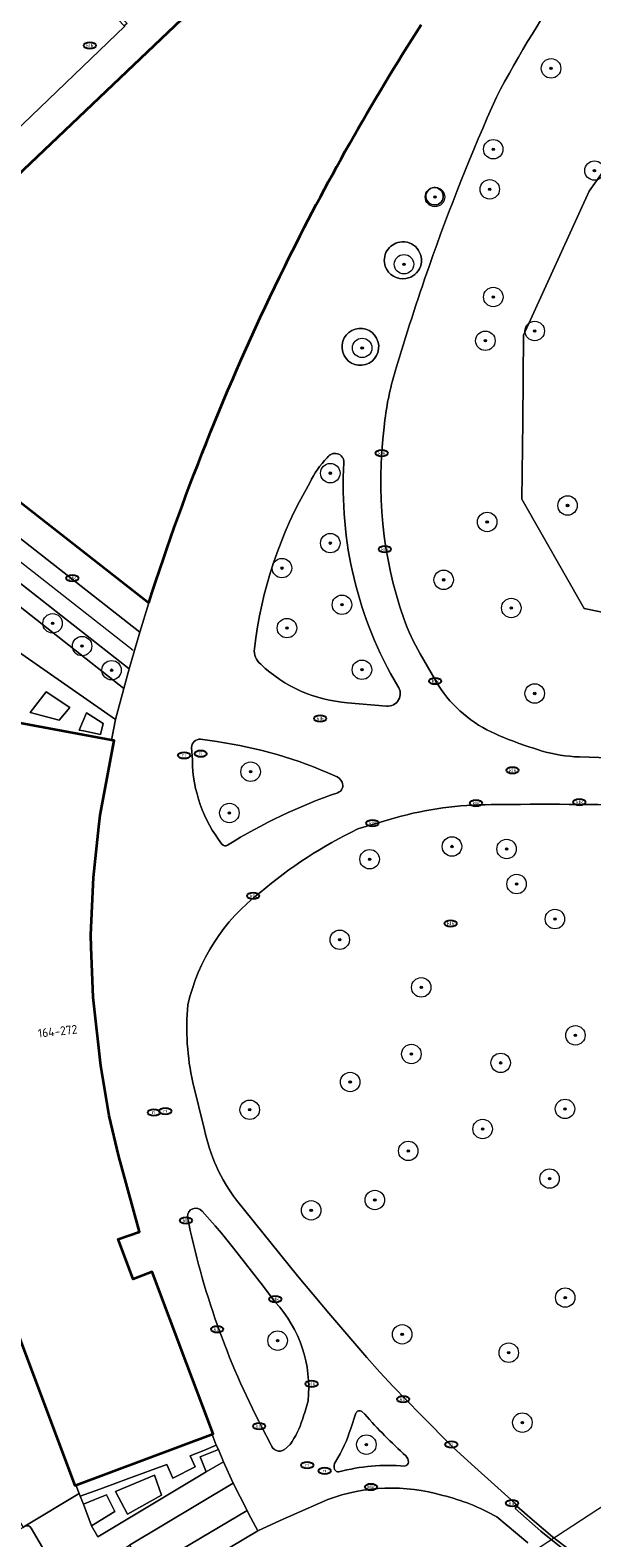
# Model space of a CAD drawing. Header units: metres. Extents: x 103671 to 105190, y 427150 to 429171.
# Tile 16 of 256: x 103777 to 103835, y 427369 to 427524. Entities that reach past the tile are written whole.
import ezdxf
from ezdxf.enums import TextEntityAlignment as Align

# ---------------------------------------------------------------- set-up
doc = ezdxf.new("R2010")
doc.units = ezdxf.units.M
for name, color, linetype, lineweight in [('B-WE-GR-BEPLANTING_CULTUUR_BODEMBEDEKKER-GV', 253, 'Continuous', 18), ('B-WE-GR-BEPLANTING_CULTUUR_HEESTERS-GV', 253, 'Continuous', 18), ('B-WE-GR-BOOM-S', 253, 'Continuous', 25), ('B-WE-IE-MEUBILAIR-S', 253, 'Continuous', 25), ('B-WE-KW-KUNSTWERK_TUNNEL-GV', 253, 'Continuous', 18), ('B-WE-OG-BEBOUWING-GV', 253, 'Continuous', 35), ('B-WE-OG-BEBOUWING-T18', 7, 'Continuous', 18), ('B-WE-OG-TERREIN_BEGROEID-GV', 253, 'Continuous', 18), ('B-WE-OG-TERREIN_ERF-GV', 253, 'Continuous', 18), ('B-WE-VH-GESLOTENVERHARDING_ASFALT-GV', 253, 'Continuous', 18), ('B-WE-VH-HALFVERHARDING-GV', 253, 'Continuous', 18), ('B-WE-VH-ONVERHARD_ZAND-GV', 253, 'Continuous', 18), ('B-WE-VH-OPENVERHARDING-GV', 253, 'Continuous', 18), ('B-WE-VH-OPENVERHARDING_BETONSTRAATSTEEN-GV', 253, 'Continuous', 18), ('B-WE-VH-OPENVERHARDING_TEGEL-GV', 253, 'Continuous', 18), ('B-WE-VW-MARKERING_PICTOGRAM-G', 253, 'Continuous', 18)]:
    doc.layers.add(name, color=color, linetype=linetype, lineweight=lineweight)
doc.styles.add('NLCS-ISO', font='NLCS-ISO.ttf')
doc.styles.add('NLCS-ISO-M500-T18', font='NLCS-ISO.ttf', dxfattribs={"height": 0.9})

# ---------------------------------------------------------------- blocks, each defined once
blk = doc.blocks.new('SIE-MEUBILAIR_PUT_KOLK-SO')
blk.add_ellipse((0, 0), major_axis=(1.25, 0), ratio=0.54)
at = {"style": 'NLCS-ISO'}
blk.add_text('klk', height=0.75, dxfattribs=at).set_placement((0.03, 0), align=Align.MIDDLE_CENTER)
blk = doc.blocks.new('SIE-MEUBILAIR_PUT_RIOOLPUT-SO')
blk.add_ellipse((0, 0), major_axis=(1.25, 0), ratio=0.54)
at = {"style": 'NLCS-ISO'}
blk.add_text('ri', height=0.75, dxfattribs=at).set_placement((-0.04, 0.07), align=Align.MIDDLE_CENTER)
blk = doc.blocks.new('SGR-BOOM_GBKN-SO')
at = {"linetype": 'ByBlock', "lineweight": 18}
h = blk.add_hatch(color=0, dxfattribs=at)
h.dxf.hatch_style = 1
edge = h.paths.add_edge_path()
edge.add_arc((0, 0), 0.25, 0, 360)
at = {"color": 0, "linetype": 'ByBlock', "lineweight": 18}
for radius in [2, 0.25]:
    blk.add_circle((0, 0), radius, dxfattribs=at)
at = {"color": 0, "linetype": 'ByBlock', "lineweight": 18, "style": 'NLCS-ISO'}
blk.add_attdef('SOORT', (2.5, 0), '', height=1.5, dxfattribs=at)

msp = doc.modelspace()

# ---------------------------------------------------------------- linework, layer by layer
at = {"layer": 'B-WE-GR-BEPLANTING_CULTUUR_BODEMBEDEKKER-GV', "flags": 128}
for points in [[(103796.297, 427378.839), (103795.881, 427379.955), (103792.082, 427378.521), (103781.909, 427374.679), (103782.218, 427373.877), (103782.322, 427373.606), (103784.32, 427374.336), (103787.276, 427375.417), (103791.223, 427376.86), (103791.818, 427375.458), (103794.118, 427376.638), (103793.615, 427377.741), (103795.006, 427378.311)], [(103796.521, 427378.406), (103794.654, 427377.65), (103795.264, 427376.111), (103797.031, 427377.135)], [(103790.663, 427373.705), (103789.946, 427375.784), (103785.928, 427374.108), (103787.172, 427371.771)], [(103783.827, 427373.27), (103782.64, 427372.789), (103783.477, 427370.551), (103785.867, 427372.042), (103785.014, 427373.751)]]:
    msp.add_lwpolyline(points, close=True, dxfattribs=at)
at = {"layer": 'B-WE-GR-BEPLANTING_CULTUUR_HEESTERS-GV', "flags": 128}
msp.add_lwpolyline([(103775.046, 427468.285), (103773.85, 427466.783), (103786.802, 427456.608), (103787.344, 427458.633)], close=True, dxfattribs=at)
at = {"layer": 'B-WE-KW-KUNSTWERK_TUNNEL-GV', "flags": 128}
msp.add_lwpolyline([(104263.315, 427673.581), (104215.097, 427637.904), (104166.187, 427602.167), (104117.08, 427566.743), (104067.781, 427531.631), (104018.745, 427497.15), (103969.595, 427463.027), (103919.359, 427428.598), (103894.829, 427411.95), (103864.842, 427391.741), (103840.913, 427375.794), (103840.539, 427375.548), (103827.887, 427367.286), (103811.221, 427356.608), (103794.25, 427345.972), (103785.727, 427340.72), (103768.532, 427330.302), (103759.857, 427325.136), (103742.851, 427315.178), (103725.322, 427305.149), (103708.126, 427295.537), (103696.327, 427289.096)], dxfattribs=at)
at = {"layer": 'B-WE-OG-BEBOUWING-GV', "flags": 128}
for points in [[(103808.686, 427536.115), (103806.893, 427537.257), (103804.229, 427536.265), (103804.054, 427536.2), (103772.893, 427506.514), (103766.055, 427500), (103756.649, 427491.039), (103756.806, 427490.916), (103789.363, 427465.424)], [(103774.615, 427393.778), (103781.783, 427374.71), (103781.883, 427374.748), (103795.962, 427380.031), (103794.88, 427382.933), (103793.249, 427387.27), (103789.709, 427396.659), (103787.768, 427395.931), (103786.209, 427400.019), (103788.395, 427400.783), (103786.565, 427407.512), (103786.279, 427408.523), (103785.305, 427412.688), (103784.424, 427417.823), (103783.638, 427424.89), (103783.44, 427430.051), (103783.424, 427431.295), (103783.688, 427437.192), (103784.221, 427442.399), (103784.383, 427443.588), (103785.817, 427451.263), (103785.536, 427451.315), (103767.673, 427454.622)]]:
    msp.add_lwpolyline(points, dxfattribs=at)
at = {"layer": 'B-WE-OG-BEBOUWING-GV'}
for points in [[(103803.333, 427500, -0.0280937), (103817.336, 427524.822)], [(103789.363, 427465.424, -0.0367188), (103803.333, 427500)]]:
    msp.add_lwpolyline(points, format="xyb", dxfattribs=at)
at = {"layer": 'B-WE-OG-TERREIN_BEGROEID-GV', "flags": 128}
for points in [[(103874.973, 427471.917), (103859.107, 427459.739), (103834.084, 427464.841), (103827.689, 427476.07), (103827.776, 427484.102), (103827.872, 427492.945), (103834.601, 427507.743), (103845.057, 427522.458), (103854.437, 427532.455), (103837.499, 427532.567)], [(103866.051, 427499.071), (103866.034, 427500), (103865.529, 427527.353), (103864.759, 427530.606), (103864.761, 427532.42), (103856.808, 427532.439), (103854.437, 427532.455), (103845.057, 427522.458), (103834.601, 427507.743), (103827.872, 427492.945), (103827.776, 427484.102), (103827.689, 427476.07), (103834.084, 427464.841), (103859.107, 427459.739), (103874.973, 427471.917)], [(103766.037, 427452.716), (103766.075, 427452.902), (103767.311, 427452.705), (103767.673, 427454.622), (103785.536, 427451.315), (103785.954, 427453.44), (103773.669, 427461.962), (103770.241, 427464.645), (103759.853, 427454.689), (103759.133, 427450.957), (103758.998, 427450.827), (103758.001, 427449.866), (103759.78, 427447.982)], [(103817.236, 427460.197), (103819.123, 427456.927)], [(103809.786, 427455.156), (103813.779, 427454.812)], [(103793.759, 427450.556), (103793.838, 427449.238)], [(103796.359, 427451.156), (103794.662, 427451.409)], [(103833.602, 427449.586), (103842.469, 427449.281), (103842.456, 427448.996), (103842.969, 427449.04)], [(103814.687, 427443.332), (103810.844, 427442.197)], [(103793.889, 427416.141), (103795.08, 427411.275)], [(103798.368, 427404.042), (103804.654, 427396.249), (103807.867, 427392.405), (103811.774, 427387.847), (103813.099, 427386.344), (103814.481, 427384.898), (103817.265, 427382.019), (103820.642, 427378.629), (103822.843, 427376.584), (103827.245, 427372.67), (103827.179, 427372.587), (103828.731, 427371.215), (103830.84, 427369.429), (103833.149, 427367.647)], [(103802.351, 427393.551), (103801.158, 427395.15), (103798.075, 427399.093), (103796.816, 427400.646), (103796.177, 427401.404), (103794.833, 427402.906)], [(103811.542, 427382.039), (103811.244, 427382.309)], [(103800.987, 427380.693), (103801.909, 427378.914)], [(103810.647, 427382.136), (103810.107, 427380.568)], [(103803.303, 427378.396), (103803.888, 427378.919)], [(103807.757, 427373.274), (103802.856, 427371.114), (103800.579, 427370.042), (103790.172, 427363.843)], [(103828.292, 427368.816), (103825.112, 427371.475)], [(103776.631, 427370.513), (103776.446, 427370.409), (103773.035, 427368.493), (103773.344, 427367.976), (103775.596, 427364.212), (103779.51, 427366.518), (103777.292, 427370.331)]]:
    msp.add_lwpolyline(points, dxfattribs=at)
at = {"layer": 'B-WE-OG-TERREIN_BEGROEID-GV'}
for points in [[(103832.843, 427530.181, 0.0299086), (103825.067, 427517.4)], [(103825.067, 427517.4, 0.0206208), (103818.157, 427500)], [(103818.157, 427500, 0.012383), (103814.713, 427489.331)], [(103814.713, 427489.331, 0.0520854), (103813.538, 427483.476)], [(103813.538, 427483.476, 0.1160394), (103815.552, 427463.81)], [(103807.687, 427480.317, 0.0927821), (103805.916, 427477.765)], [(103809.414, 427479.832, 0.7846685), (103807.687, 427480.317)], [(103814.946, 427456.842, -0.1505966), (103809.414, 427479.832)], [(103805.916, 427477.765, 0.1040582), (103800.215, 427460.708)], [(103815.552, 427463.81, 0.0402984), (103817.236, 427460.197)], [(103800.215, 427460.708, 0.2514776), (103800.862, 427459.105)], [(103800.862, 427459.105, 0.1735995), (103809.786, 427455.156)], [(103813.779, 427454.812, 0.6535112), (103814.946, 427456.842)], [(103819.123, 427456.927, 0.1496905), (103824.98, 427451.948)], [(103824.98, 427451.948, 0.0318803), (103829.687, 427450.228)], [(103794.662, 427451.409, 0.4317027), (103793.759, 427450.556)], [(103808.471, 427447.644, 0.0708259), (103796.359, 427451.156)], [(103793.838, 427449.238, 0.1630645), (103796.88, 427440.628)], [(103829.687, 427450.228, 0.0654311), (103833.602, 427449.586)], [(103809.225, 427446.985, 0.1976294), (103808.471, 427447.644)], [(103797.452, 427440.525, -0.0562046), (103808.78, 427445.91)], [(103808.78, 427445.91, 0.4343147), (103809.225, 427446.985)], [(103824.544, 427444.684, 0.0681862), (103814.687, 427443.332)], [(103840.541, 427444.595, 0.0089392), (103824.544, 427444.684)], [(103810.844, 427442.197, 0.0632727), (103800.808, 427435.654)], [(103796.88, 427440.628, 0.4005832), (103797.452, 427440.525)], [(103800.808, 427435.654, 0.1752135), (103793.375, 427424.098)], [(103793.375, 427424.098, 0.0779265), (103793.889, 427416.141)], [(103795.08, 427411.275, 0.1103403), (103798.368, 427404.042)], [(103794.833, 427402.906, 0.7171617), (103793.334, 427402.333)], [(103793.334, 427402.333, 0.0709211), (103800.987, 427380.693)], [(103805.722, 427383.417, 0.2161787), (103802.351, 427393.551)], [(103805.144, 427381.499, 0.0208472), (103805.722, 427383.417)], [(103811.244, 427382.309, 0.5173452), (103810.647, 427382.136)], [(103803.888, 427378.919, 0.0776163), (103805.144, 427381.499)], [(103815.763, 427377.758, -0.0282289), (103811.542, 427382.039)], [(103810.107, 427380.568, -0.0620536), (103808.55, 427377.14)], [(103801.909, 427378.914, 0.510626), (103803.303, 427378.396)], [(103816.041, 427377.12, 0.1943394), (103815.763, 427377.758)], [(103808.55, 427377.14, 0.2452878), (103808.447, 427376.337)], [(103808.447, 427376.337, 0.3083715), (103808.889, 427376.125)], [(103808.889, 427376.125, -0.0819007), (103815.641, 427376.712)], [(103815.641, 427376.712, 0.393551), (103816.041, 427377.12)], [(103819.561, 427373.691, 0.1598591), (103807.757, 427373.274)], [(103825.112, 427371.475, 0.0706496), (103819.561, 427373.691)], [(103777.292, 427370.331, 0.399515), (103776.631, 427370.513)]]:
    msp.add_lwpolyline(points, format="xyb", dxfattribs=at)
at = {"layer": 'B-WE-OG-TERREIN_BEGROEID-GV', "flags": 128}
for points in [[(103781.248, 427454.674), (103778.817, 427456.285), (103777.18, 427454.15), (103780.155, 427453.358)], [(103781.248, 427454.674), (103780.155, 427453.358), (103777.18, 427454.15), (103778.817, 427456.285)], [(103784.66, 427453.038), (103784.406, 427451.888), (103782.653, 427452.254), (103782.208, 427452.346), (103782.975, 427454.112), (103783.731, 427453.63)], [(103784.66, 427453.038), (103783.731, 427453.63), (103782.975, 427454.112), (103782.208, 427452.346), (103782.653, 427452.254), (103784.406, 427451.888)], [(103794.654, 427377.65), (103796.521, 427378.406), (103796.297, 427378.839), (103795.006, 427378.311), (103793.615, 427377.741), (103794.118, 427376.638), (103791.818, 427375.458), (103791.223, 427376.86), (103787.276, 427375.417), (103784.32, 427374.336), (103782.322, 427373.606), (103782.64, 427372.789), (103783.827, 427373.27), (103785.014, 427373.751), (103785.867, 427372.042), (103783.477, 427370.551), (103784.112, 427369.422), (103787.199, 427371.273), (103790.293, 427373.129), (103791.478, 427373.84), (103795.264, 427376.111)], [(103789.946, 427375.784), (103790.663, 427373.705), (103787.172, 427371.771), (103785.928, 427374.108)], [(103798.035, 427374.953), (103787.37, 427368.562), (103788.953, 427365.896), (103799.458, 427372.131)]]:
    msp.add_lwpolyline(points, close=True, dxfattribs=at)
at = {"layer": 'B-WE-OG-TERREIN_ERF-GV', "flags": 128}
msp.add_lwpolyline([(103762.852, 427550.606), (103784.579, 427527.671), (103787.13, 427524.978), (103786.848, 427524.715), (103786.89, 427524.671), (103772.932, 427511.283), (103764.171, 427520.573), (103777.722, 427533.352), (103762.054, 427549.848)], close=True, dxfattribs=at)
msp.add_lwpolyline([(103710.559, 427527.311), (103723.166, 427517.429), (103745.395, 427500), (103753.407, 427493.718), (103760.043, 427500), (103768.511, 427508.017), (103770.037, 427509.461), (103770.319, 427509.17), (103772.893, 427506.514), (103804.054, 427536.2)], dxfattribs=at)
at = {"layer": 'B-WE-VH-GESLOTENVERHARDING_ASFALT-GV', "flags": 128}
for points in [[(103707.371, 427521.388), (103719.633, 427511.769), (103720.708, 427510.925), (103734.634, 427500), (103743.777, 427492.827), (103745.894, 427491.165), (103749.069, 427488.674), (103772.606, 427470.2), (103775.046, 427468.285), (103787.344, 427458.633), (103788.442, 427462.404), (103745.556, 427496.012), (103740.472, 427500), (103696.327, 427534.603)], [(103766.669, 427391.197), (103769.294, 427391.659), (103771.631, 427378.616), (103776.446, 427370.409), (103776.631, 427370.513), (103782.218, 427373.877), (103781.909, 427374.679), (103781.883, 427374.748), (103781.783, 427374.71), (103774.615, 427393.778), (103773.823, 427396.183), (103771.932, 427395.601), (103769.682, 427402.673), (103768.017, 427409.628), (103766.736, 427417.317), (103766.073, 427424.438), (103765.864, 427431.998), (103766.233, 427439.127), (103766.831, 427444.408), (103765.775, 427444.562), (103766.38, 427447.769), (103765.647, 427447.901), (103762.947, 427448.217), (103760.178, 427448.715)]]:
    msp.add_lwpolyline(points, dxfattribs=at)
msp.add_lwpolyline([(103786.848, 427524.715), (103778.241, 427533.842), (103777.722, 427533.352), (103764.171, 427520.573), (103772.932, 427511.283), (103786.89, 427524.671)], close=True, dxfattribs=at)
at = {"layer": 'B-WE-VH-HALFVERHARDING-GV', "flags": 128}
msp.add_lwpolyline([(104263.315, 427673.581), (104215.097, 427637.904), (104166.187, 427602.167), (104117.08, 427566.743), (104067.781, 427531.631), (104018.745, 427497.15), (103969.595, 427463.027), (103919.359, 427428.598), (103894.829, 427411.95), (103864.842, 427391.741), (103840.913, 427375.794), (103840.539, 427375.548), (103827.887, 427367.286), (103811.221, 427356.608), (103794.25, 427345.972), (103785.727, 427340.72), (103768.532, 427330.302), (103759.857, 427325.136), (103742.851, 427315.178), (103725.322, 427305.149), (103708.126, 427295.537), (103696.327, 427289.096)], dxfattribs=at)
at = {"layer": 'B-WE-VH-ONVERHARD_ZAND-GV'}
for points in [[(103818.832, 427508.1, 0.9916741), (103818.605, 427506.312)], [(103818.605, 427506.312, 0.9915344), (103818.832, 427508.1)], [(103815.153, 427502.497, 0.4660553), (103813.658, 427500)], [(103817.262, 427500, 0.5701622), (103815.153, 427502.497)], [(103813.658, 427500, 0.3688135), (103815.785, 427498.753)], [(103815.785, 427498.753, 0.2731026), (103817.262, 427500)], [(103810.561, 427493.562, 0.9928636), (103811.639, 427489.906)], [(103811.639, 427489.906, 0.9890438), (103810.561, 427493.562)]]:
    msp.add_lwpolyline(points, format="xyb", dxfattribs=at)
at = {"layer": 'B-WE-VH-OPENVERHARDING-GV'}
for points in [[(103825.067, 427517.4, -0.0299086), (103832.843, 427530.181)], [(103817.336, 427524.822, 0.0280937), (103803.333, 427500)], [(103818.157, 427500, -0.0206208), (103825.067, 427517.4)], [(103818.605, 427506.312, -0.9916741), (103818.832, 427508.1)], [(103818.832, 427508.1, -0.9915344), (103818.605, 427506.312)], [(103813.658, 427500, -0.4660553), (103815.153, 427502.497)], [(103815.153, 427502.497, -0.5701622), (103817.262, 427500)], [(103803.333, 427500, 0.0367188), (103789.363, 427465.424)], [(103815.785, 427498.753, -0.3688135), (103813.658, 427500)], [(103814.713, 427489.331, -0.012383), (103818.157, 427500)], [(103817.262, 427500, -0.2731026), (103815.785, 427498.753)], [(103811.639, 427489.906, -0.9928636), (103810.561, 427493.562)], [(103810.561, 427493.562, -0.9890438), (103811.639, 427489.906)], [(103813.538, 427483.476, -0.0520854), (103814.713, 427489.331)], [(103815.552, 427463.81, -0.1160394), (103813.538, 427483.476)], [(103805.916, 427477.765, -0.0927821), (103807.687, 427480.317)], [(103807.687, 427480.317, -0.7846685), (103809.414, 427479.832)], [(103809.414, 427479.832, 0.1505966), (103814.946, 427456.842)], [(103800.215, 427460.708, -0.1040582), (103805.916, 427477.765)], [(103817.236, 427460.197, -0.0402984), (103815.552, 427463.81)], [(103800.862, 427459.105, -0.2514776), (103800.215, 427460.708)], [(103809.786, 427455.156, -0.1735995), (103800.862, 427459.105)], [(103814.946, 427456.842, -0.6535112), (103813.779, 427454.812)], [(103824.98, 427451.948, -0.1496905), (103819.123, 427456.927)], [(103829.687, 427450.228, -0.0318803), (103824.98, 427451.948)], [(103793.759, 427450.556, -0.4317027), (103794.662, 427451.409)], [(103796.359, 427451.156, -0.0708259), (103808.471, 427447.644)], [(103796.88, 427440.628, -0.1630645), (103793.838, 427449.238)], [(103833.602, 427449.586, -0.0654311), (103829.687, 427450.228)], [(103808.471, 427447.644, -0.1976294), (103809.225, 427446.985)], [(103808.78, 427445.91, 0.0562046), (103797.452, 427440.525)], [(103809.225, 427446.985, -0.4343147), (103808.78, 427445.91)], [(103814.687, 427443.332, -0.0681862), (103824.544, 427444.684)], [(103824.544, 427444.684, -0.0089392), (103840.541, 427444.595)], [(103800.808, 427435.654, -0.0632727), (103810.844, 427442.197)], [(103797.452, 427440.525, -0.4005832), (103796.88, 427440.628)], [(103793.375, 427424.098, -0.1752135), (103800.808, 427435.654)], [(103793.889, 427416.141, -0.0779265), (103793.375, 427424.098)], [(103798.368, 427404.042, -0.1103403), (103795.08, 427411.275)], [(103793.334, 427402.333, -0.7171617), (103794.833, 427402.906)], [(103800.987, 427380.693, -0.0709211), (103793.334, 427402.333)], [(103802.351, 427393.551, -0.2161787), (103805.722, 427383.417)], [(103805.722, 427383.417, -0.0208472), (103805.144, 427381.499)], [(103810.647, 427382.136, -0.5173452), (103811.244, 427382.309)], [(103805.144, 427381.499, -0.0776163), (103803.888, 427378.919)], [(103811.542, 427382.039, 0.0282289), (103815.763, 427377.758)], [(103808.55, 427377.14, 0.0620536), (103810.107, 427380.568)], [(103803.303, 427378.396, -0.510626), (103801.909, 427378.914)], [(103815.763, 427377.758, -0.1943394), (103816.041, 427377.12)], [(103808.447, 427376.337, -0.2452878), (103808.55, 427377.14)], [(103808.889, 427376.125, -0.3083715), (103808.447, 427376.337)], [(103815.641, 427376.712, 0.0819007), (103808.889, 427376.125)], [(103816.041, 427377.12, -0.393551), (103815.641, 427376.712)], [(103807.757, 427373.274, -0.1598591), (103819.561, 427373.691)], [(103819.561, 427373.691, -0.0706496), (103825.112, 427371.475)], [(103776.631, 427370.513, -0.399515), (103777.292, 427370.331)]]:
    msp.add_lwpolyline(points, format="xyb", dxfattribs=at)
at = {"layer": 'B-WE-VH-OPENVERHARDING-GV', "flags": 128}
for points in [[(103789.363, 427465.424), (103788.442, 427462.404), (103787.344, 427458.633), (103786.802, 427456.608), (103785.954, 427453.44), (103785.536, 427451.315), (103785.817, 427451.263), (103784.383, 427443.588), (103784.221, 427442.399), (103783.688, 427437.192), (103783.424, 427431.295), (103783.44, 427430.051), (103783.638, 427424.89), (103784.424, 427417.823), (103785.305, 427412.688), (103786.279, 427408.523), (103786.565, 427407.512), (103788.395, 427400.783), (103786.209, 427400.019), (103787.768, 427395.931), (103789.709, 427396.659), (103793.249, 427387.27), (103794.88, 427382.933), (103795.962, 427380.031), (103781.883, 427374.748), (103781.909, 427374.679), (103792.082, 427378.521), (103795.881, 427379.955), (103796.297, 427378.839), (103796.521, 427378.406), (103797.031, 427377.135), (103798.035, 427374.953), (103799.458, 427372.131), (103799.616, 427371.817), (103800.579, 427370.042), (103802.856, 427371.114), (103807.757, 427373.274)], [(103819.123, 427456.927), (103817.236, 427460.197)], [(103813.779, 427454.812), (103809.786, 427455.156)], [(103793.838, 427449.238), (103793.759, 427450.556)], [(103794.662, 427451.409), (103796.359, 427451.156)], [(103840.541, 427444.595), (103842.336, 427444.597), (103842.456, 427448.996), (103842.469, 427449.281), (103833.602, 427449.586)], [(103810.844, 427442.197), (103814.687, 427443.332)], [(103795.08, 427411.275), (103793.889, 427416.141)], [(103832.403, 427367.804), (103829.627, 427370.01), (103826.984, 427372.339), (103827.179, 427372.587), (103827.245, 427372.67), (103822.843, 427376.584), (103820.642, 427378.629), (103817.265, 427382.019), (103814.481, 427384.898), (103813.099, 427386.344), (103811.774, 427387.847), (103807.867, 427392.405), (103804.654, 427396.249), (103798.368, 427404.042)], [(103794.833, 427402.906), (103796.177, 427401.404), (103796.816, 427400.646), (103798.075, 427399.093), (103801.158, 427395.15), (103802.351, 427393.551)], [(103811.244, 427382.309), (103811.542, 427382.039)], [(103801.909, 427378.914), (103800.987, 427380.693)], [(103810.107, 427380.568), (103810.647, 427382.136)], [(103803.888, 427378.919), (103803.303, 427378.396)], [(103777.292, 427370.331), (103779.51, 427366.518), (103780.199, 427365.246), (103784.993, 427367.976), (103785.375, 427367.358), (103786.654, 427368.133), (103787.37, 427368.562), (103798.035, 427374.953), (103797.031, 427377.135), (103795.264, 427376.111), (103791.478, 427373.84), (103790.293, 427373.129), (103787.199, 427371.273), (103784.112, 427369.422), (103783.477, 427370.551), (103782.64, 427372.789), (103782.322, 427373.606), (103782.218, 427373.877), (103776.631, 427370.513)], [(103825.112, 427371.475), (103828.292, 427368.816)]]:
    msp.add_lwpolyline(points, dxfattribs=at)
at = {"layer": 'B-WE-VH-OPENVERHARDING_BETONSTRAATSTEEN-GV', "flags": 128}
msp.add_lwpolyline([(103759.525, 427447.708), (103759.78, 427447.982), (103758.001, 427449.866), (103758.998, 427450.827), (103759.133, 427450.957), (103759.853, 427454.689), (103770.241, 427464.645), (103773.669, 427461.962), (103785.954, 427453.44), (103786.802, 427456.608), (103773.85, 427466.783), (103773.304, 427466.097), (103772.565, 427466.873), (103770.645, 427468.367), (103767.375, 427465.24), (103767.141, 427465.015), (103757.765, 427456.047), (103737.721, 427436.94), (103739.975, 427434.581), (103737.011, 427431.752), (103737.694, 427431.041), (103723.708, 427417.565), (103721.049, 427420.355)], dxfattribs=at)
msp.add_lwpolyline([(103846.67, 427358.481), (103846.811, 427358.763), (103844.023, 427360.345), (103841.355, 427361.967), (103838.332, 427363.897), (103835.634, 427365.803), (103833.149, 427367.647), (103830.84, 427369.429), (103828.731, 427371.215), (103827.179, 427372.587), (103826.984, 427372.339), (103829.627, 427370.01), (103832.403, 427367.804), (103835.419, 427365.565), (103838.662, 427363.306), (103842.202, 427361.076), (103844.411, 427359.759)], close=True, dxfattribs=at)
at = {"layer": 'B-WE-VH-OPENVERHARDING_TEGEL-GV', "flags": 128}
msp.add_lwpolyline([(103696.327, 427534.603), (103740.472, 427500), (103745.556, 427496.012), (103788.442, 427462.404), (103789.363, 427465.424), (103756.806, 427490.916), (103756.649, 427491.039), (103753.407, 427493.718), (103745.395, 427500), (103723.166, 427517.429), (103710.559, 427527.311), (103707.948, 427529.364), (103696.327, 427538.501)], dxfattribs=at)
msp.add_lwpolyline([(103799.458, 427372.131), (103788.953, 427365.896), (103790.172, 427363.843), (103800.579, 427370.042), (103799.616, 427371.817)], close=True, dxfattribs=at)
at = {"layer": 'B-WE-VW-MARKERING_PICTOGRAM-G', "flags": 128}
msp.add_lwpolyline([(103751.157, 427489.281), (103787.751, 427460.569)], dxfattribs=at)

# ---------------------------------------------------------------- block references
at = {"layer": 'B-WE-GR-BOOM-S', "xscale": 0.5, "yscale": 0.5, "zscale": 0.5}
for p in [(103830.685, 427520.349), (103824.749, 427512.038), (103835.145, 427509.844), (103818.76, 427507.132), (103824.389, 427507.921), (103815.583, 427500.218), (103824.752, 427496.85), (103829.007, 427493.358), (103811.285, 427491.622), (103823.938, 427492.357), (103808.007, 427478.75), (103832.38, 427475.424), (103824.122, 427473.736), (103808.007, 427471.559), (103803.041, 427468.99), (103819.652, 427467.787), (103809.205, 427465.224), (103826.6, 427464.892), (103779.482, 427463.317), (103803.555, 427462.827), (103782.511, 427460.977), (103785.54, 427458.498), (103811.26, 427458.546), (103829.007, 427456.106), (103799.824, 427448.065), (103797.642, 427443.824), (103820.504, 427440.377), (103826.116, 427440.122), (103812.048, 427439.069), (103827.143, 427436.52), (103831.081, 427432.924), (103808.981, 427430.795), (103817.349, 427425.902), (103833.188, 427420.977), (103816.34, 427419.053), (103825.507, 427418.143), (103810.052, 427416.181), (103799.73, 427413.323), (103832.116, 427413.411), (103823.655, 427411.346), (103816.015, 427409.096), (103830.535, 427406.251), (103806.044, 427402.986), (103812.584, 427404.05), (103832.14, 427394.021), (103802.599, 427389.599), (103815.389, 427390.246), (103826.339, 427388.355), (103827.739, 427381.173), (103811.717, 427378.912)]:
    msp.add_blockref('SGR-BOOM_GBKN-SO', p, dxfattribs=at)
at = {"layer": 'B-WE-IE-MEUBILAIR-S', "xscale": 0.5, "yscale": 0.5, "zscale": 0.5}
for name, p in [('SIE-MEUBILAIR_PUT_KOLK-SO', (103783.3, 427522.7)), ('SIE-MEUBILAIR_PUT_KOLK-SO', (103813.283, 427480.796)), ('SIE-MEUBILAIR_PUT_KOLK-SO', (103813.604, 427470.939)), ('SIE-MEUBILAIR_PUT_KOLK-SO', (103781.511, 427467.959)), ('SIE-MEUBILAIR_PUT_KOLK-SO', (103818.787, 427457.384)), ('SIE-MEUBILAIR_PUT_KOLK-SO', (103806.96, 427453.53)), ('SIE-MEUBILAIR_PUT_RIOOLPUT-SO', (103792.988, 427449.746)), ('SIE-MEUBILAIR_PUT_RIOOLPUT-SO', (103794.698, 427449.922)), ('SIE-MEUBILAIR_PUT_KOLK-SO', (103826.73, 427448.21)), ('SIE-MEUBILAIR_PUT_KOLK-SO', (103822.973, 427444.843)), ('SIE-MEUBILAIR_PUT_KOLK-SO', (103833.589, 427444.941)), ('SIE-MEUBILAIR_PUT_KOLK-SO', (103812.334, 427442.775)), ('SIE-MEUBILAIR_PUT_KOLK-SO', (103800.084, 427435.312)), ('SIE-MEUBILAIR_PUT_KOLK-SO', (103820.37, 427432.47)), ('SIE-MEUBILAIR_PUT_RIOOLPUT-SO', (103789.878, 427413.042)), ('SIE-MEUBILAIR_PUT_RIOOLPUT-SO', (103791.065, 427413.183)), ('SIE-MEUBILAIR_PUT_KOLK-SO', (103793.189, 427401.946)), ('SIE-MEUBILAIR_PUT_KOLK-SO', (103802.363, 427393.856)), ('SIE-MEUBILAIR_PUT_KOLK-SO', (103796.381, 427390.761)), ('SIE-MEUBILAIR_PUT_KOLK-SO', (103806.088, 427385.153)), ('SIE-MEUBILAIR_PUT_KOLK-SO', (103815.494, 427383.569)), ('SIE-MEUBILAIR_PUT_KOLK-SO', (103800.702, 427380.815)), ('SIE-MEUBILAIR_PUT_RIOOLPUT-SO', (103820.446, 427378.931)), ('SIE-MEUBILAIR_PUT_RIOOLPUT-SO', (103820.446, 427378.931)), ('SIE-MEUBILAIR_PUT_RIOOLPUT-SO', (103805.642, 427376.797)), ('SIE-MEUBILAIR_PUT_RIOOLPUT-SO', (103807.431, 427376.206)), ('SIE-MEUBILAIR_PUT_KOLK-SO', (103812.186, 427374.555)), ('SIE-MEUBILAIR_PUT_KOLK-SO', (103826.681, 427372.902))]:
    msp.add_blockref(name, p, dxfattribs=at)

# ---------------------------------------------------------------- texts
at = {"layer": 'B-WE-OG-BEBOUWING-T18', "style": 'NLCS-ISO-M500-T18'}
msp.add_text('164-272', height=0.9, rotation=6.3, dxfattribs=at).set_placement((103780.002, 427421.395), align=Align.MIDDLE)

doc.saveas('drawing.dxf')
